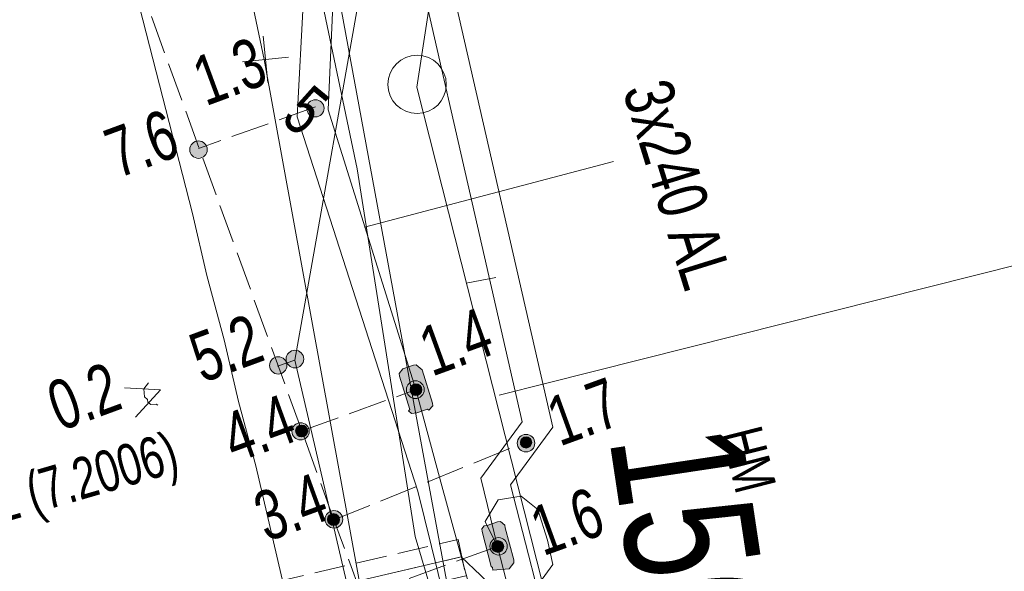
# Model space of a CAD drawing. Header units: metres. Extents: x -740 to 758, y -633 to 854.
# Tile 81 of 256: x -472 to -462, y 21 to 27. Entities that reach past the tile are written whole.
import ezdxf

# ---------------------------------------------------------------- set-up
doc = ezdxf.new("R2010")
doc.units = ezdxf.units.M
doc.header["$MEASUREMENT"] = 0
for name, pattern in [('333_125', [0.4576, 0.3328, -0.1248]), ('333_333', [0.6656, 0.3328, -0.3328]), ('416_125', [0.5408, 0.416, -0.1248])]:
    doc.linetypes.add(name, pattern=pattern)
for name, color, linetype in [('Gas.LOVION', 7, 'Continuous'), ('Grundkarte.LOVION', 7, 'Continuous'), ('Strom.LOVION', 7, 'Continuous'), ('StromBemass.LOVION', 7, 'Continuous'), ('Telko.LOVION', 7, 'Continuous'), ('Wasser.LOVION', 7, 'Continuous')]:
    doc.layers.add(name, color=color, linetype=linetype)
doc.styles.add('ERSTELLTER_STIL_1', font='arial.ttf')

msp = doc.modelspace()

# ---------------------------------------------------------------- hatches: boundary and pattern name
at = {"layer": 'Strom.LOVION', "linetype": 'Continuous', "lineweight": 13}
for points in [[(-467.733, 23.001), (-467.842, 23.36), (-467.906, 23.413), (-467.935, 23.41), (-468.05, 23.369), (-468.089, 23.321), (-468.086, 23.292), (-467.977, 22.933), (-467.991, 22.917), (-467.958, 22.891), (-467.9, 22.896), (-467.786, 22.937), (-467.77, 22.924), (-467.73, 22.972)], [(-467.199, 21.62), (-467.103, 21.245), (-467.087, 21.232), (-467.084, 21.203), (-466.908, 21.22), (-466.856, 21.284), (-466.858, 21.314), (-466.951, 21.659), (-466.954, 21.688), (-467.002, 21.728), (-467.032, 21.725), (-467.146, 21.684), (-467.175, 21.682), (-467.202, 21.649)]]:
    msp.add_hatch(color=7, dxfattribs=at).paths.add_polyline_path(points)
at = {"layer": 'StromBemass.LOVION', "linetype": 'Continuous', "lineweight": 13}
for points in [[(-468.92, 26.114), (-468.913, 26.123), (-468.907, 26.133), (-468.903, 26.144), (-468.9, 26.156), (-468.899, 26.167), (-468.899, 26.179), (-468.9, 26.19), (-468.903, 26.202), (-468.907, 26.212), (-468.913, 26.223), (-468.92, 26.232), (-468.928, 26.24), (-468.937, 26.248), (-468.947, 26.254), (-468.957, 26.259), (-468.968, 26.262), (-468.98, 26.265), (-468.991, 26.265), (-469.003, 26.265), (-469.014, 26.262), (-469.025, 26.259), (-469.036, 26.254), (-469.046, 26.247), (-469.055, 26.24), (-469.063, 26.231), (-469.069, 26.222), (-469.075, 26.212), (-469.079, 26.201), (-469.082, 26.19), (-469.084, 26.178), (-469.084, 26.167), (-469.082, 26.155), (-469.079, 26.144), (-469.075, 26.133), (-469.069, 26.123), (-469.062, 26.113), (-469.054, 26.105), (-469.045, 26.098), (-469.035, 26.091), (-469.025, 26.086), (-469.014, 26.083), (-469.002, 26.081), (-468.991, 26.08), (-468.979, 26.081), (-468.968, 26.083), (-468.957, 26.087), (-468.946, 26.092), (-468.936, 26.098), (-468.928, 26.105)], [(-470.176, 25.669), (-470.169, 25.678), (-470.164, 25.688), (-470.159, 25.699), (-470.157, 25.711), (-470.155, 25.722), (-470.155, 25.734), (-470.157, 25.746), (-470.16, 25.757), (-470.164, 25.768), (-470.17, 25.778), (-470.177, 25.788), (-470.185, 25.796), (-470.194, 25.804), (-470.204, 25.81), (-470.214, 25.815), (-470.225, 25.819), (-470.237, 25.821), (-470.249, 25.821), (-470.26, 25.821), (-470.272, 25.818), (-470.283, 25.815), (-470.294, 25.81), (-470.304, 25.803), (-470.313, 25.796), (-470.321, 25.787), (-470.328, 25.778), (-470.333, 25.767), (-470.337, 25.757), (-470.34, 25.745), (-470.342, 25.733), (-470.342, 25.722), (-470.34, 25.71), (-470.337, 25.699), (-470.333, 25.688), (-470.327, 25.678), (-470.32, 25.668), (-470.312, 25.66), (-470.303, 25.652), (-470.293, 25.646), (-470.283, 25.641), (-470.271, 25.637), (-470.26, 25.635), (-470.248, 25.634), (-470.236, 25.635), (-470.225, 25.637), (-470.214, 25.641), (-470.203, 25.646), (-470.193, 25.652), (-470.184, 25.66)], [(-469.138, 23.416), (-469.131, 23.426), (-469.125, 23.436), (-469.121, 23.447), (-469.118, 23.459), (-469.116, 23.471), (-469.116, 23.483), (-469.118, 23.494), (-469.121, 23.506), (-469.125, 23.517), (-469.131, 23.528), (-469.138, 23.537), (-469.146, 23.546), (-469.156, 23.554), (-469.166, 23.56), (-469.177, 23.565), (-469.188, 23.569), (-469.2, 23.571), (-469.212, 23.571), (-469.224, 23.571), (-469.235, 23.568), (-469.247, 23.565), (-469.258, 23.56), (-469.268, 23.553), (-469.277, 23.545), (-469.285, 23.537), (-469.292, 23.527), (-469.298, 23.517), (-469.302, 23.505), (-469.305, 23.494), (-469.306, 23.482), (-469.306, 23.47), (-469.305, 23.458), (-469.302, 23.447), (-469.297, 23.436), (-469.292, 23.425), (-469.285, 23.415), (-469.276, 23.407), (-469.267, 23.399), (-469.257, 23.393), (-469.246, 23.388), (-469.235, 23.384), (-469.223, 23.382), (-469.211, 23.381), (-469.199, 23.382), (-469.187, 23.384), (-469.176, 23.388), (-469.165, 23.393), (-469.155, 23.4), (-469.146, 23.407)], [(-469.319, 23.348), (-469.312, 23.358), (-469.307, 23.368), (-469.302, 23.379), (-469.299, 23.39), (-469.298, 23.402), (-469.298, 23.413), (-469.3, 23.425), (-469.302, 23.436), (-469.307, 23.447), (-469.312, 23.457), (-469.319, 23.467), (-469.327, 23.475), (-469.336, 23.483), (-469.346, 23.489), (-469.357, 23.494), (-469.368, 23.497), (-469.379, 23.5), (-469.391, 23.5), (-469.403, 23.499), (-469.414, 23.497), (-469.425, 23.494), (-469.436, 23.489), (-469.446, 23.482), (-469.455, 23.475), (-469.463, 23.466), (-469.469, 23.457), (-469.475, 23.447), (-469.479, 23.436), (-469.482, 23.424), (-469.484, 23.413), (-469.484, 23.401), (-469.482, 23.39), (-469.479, 23.378), (-469.475, 23.367), (-469.469, 23.357), (-469.462, 23.348), (-469.454, 23.339), (-469.445, 23.332), (-469.435, 23.326), (-469.425, 23.321), (-469.414, 23.317), (-469.402, 23.315), (-469.391, 23.314), (-469.379, 23.315), (-469.367, 23.317), (-469.356, 23.321), (-469.346, 23.326), (-469.336, 23.332), (-469.327, 23.34)], [(-467.843, 23.085), (-467.836, 23.095), (-467.83, 23.106), (-467.826, 23.117), (-467.823, 23.128), (-467.821, 23.14), (-467.822, 23.152), (-467.823, 23.164), (-467.826, 23.176), (-467.831, 23.187), (-467.836, 23.197), (-467.843, 23.207), (-467.852, 23.216), (-467.861, 23.223), (-467.871, 23.23), (-467.882, 23.235), (-467.893, 23.239), (-467.905, 23.241), (-467.917, 23.242), (-467.929, 23.241), (-467.941, 23.238), (-467.952, 23.235), (-467.963, 23.23), (-467.973, 23.223), (-467.982, 23.215), (-467.991, 23.207), (-467.998, 23.197), (-468.003, 23.186), (-468.008, 23.175), (-468.011, 23.164), (-468.012, 23.152), (-468.012, 23.14), (-468.011, 23.128), (-468.008, 23.116), (-468.003, 23.105), (-467.997, 23.095), (-467.99, 23.085), (-467.982, 23.076), (-467.973, 23.069), (-467.963, 23.062), (-467.952, 23.057), (-467.94, 23.053), (-467.928, 23.051), (-467.917, 23.051), (-467.905, 23.051), (-467.893, 23.054), (-467.881, 23.057), (-467.871, 23.062), (-467.86, 23.069), (-467.851, 23.077)], [(-467.861, 23.106), (-467.857, 23.113), (-467.853, 23.119), (-467.85, 23.127), (-467.848, 23.134), (-467.847, 23.142), (-467.847, 23.15), (-467.848, 23.158), (-467.85, 23.166), (-467.853, 23.173), (-467.857, 23.18), (-467.862, 23.186), (-467.867, 23.192), (-467.873, 23.197), (-467.88, 23.201), (-467.887, 23.205), (-467.895, 23.207), (-467.902, 23.209), (-467.91, 23.209), (-467.918, 23.208), (-467.926, 23.207), (-467.933, 23.205), (-467.941, 23.201), (-467.947, 23.197), (-467.953, 23.192), (-467.959, 23.186), (-467.963, 23.18), (-467.967, 23.173), (-467.97, 23.165), (-467.972, 23.158), (-467.973, 23.15), (-467.973, 23.142), (-467.972, 23.134), (-467.97, 23.126), (-467.967, 23.119), (-467.963, 23.112), (-467.958, 23.106), (-467.953, 23.1), (-467.947, 23.095), (-467.94, 23.091), (-467.933, 23.088), (-467.925, 23.085), (-467.918, 23.084), (-467.91, 23.083), (-467.902, 23.084), (-467.894, 23.085), (-467.887, 23.088), (-467.88, 23.091), (-467.873, 23.095), (-467.867, 23.1)], [(-469.079, 22.639), (-469.072, 22.648), (-469.067, 22.658), (-469.062, 22.669), (-469.059, 22.681), (-469.058, 22.692), (-469.058, 22.704), (-469.06, 22.715), (-469.063, 22.727), (-469.067, 22.738), (-469.073, 22.748), (-469.079, 22.757), (-469.087, 22.766), (-469.096, 22.773), (-469.106, 22.779), (-469.117, 22.784), (-469.128, 22.788), (-469.14, 22.79), (-469.151, 22.791), (-469.163, 22.79), (-469.174, 22.788), (-469.185, 22.784), (-469.196, 22.779), (-469.206, 22.773), (-469.215, 22.765), (-469.223, 22.757), (-469.23, 22.747), (-469.235, 22.737), (-469.239, 22.726), (-469.242, 22.715), (-469.244, 22.703), (-469.244, 22.692), (-469.242, 22.68), (-469.239, 22.669), (-469.235, 22.658), (-469.229, 22.648), (-469.222, 22.638), (-469.214, 22.63), (-469.205, 22.622), (-469.195, 22.616), (-469.185, 22.611), (-469.174, 22.608), (-469.162, 22.605), (-469.151, 22.605), (-469.139, 22.606), (-469.127, 22.608), (-469.116, 22.611), (-469.106, 22.616), (-469.096, 22.623), (-469.087, 22.63)], [(-469.091, 22.662), (-469.087, 22.669), (-469.083, 22.676), (-469.08, 22.683), (-469.078, 22.691), (-469.077, 22.699), (-469.077, 22.707), (-469.078, 22.715), (-469.08, 22.722), (-469.083, 22.73), (-469.087, 22.737), (-469.092, 22.743), (-469.097, 22.749), (-469.103, 22.754), (-469.11, 22.758), (-469.117, 22.762), (-469.125, 22.764), (-469.133, 22.766), (-469.141, 22.766), (-469.149, 22.766), (-469.157, 22.764), (-469.164, 22.762), (-469.171, 22.758), (-469.178, 22.754), (-469.184, 22.749), (-469.19, 22.743), (-469.194, 22.736), (-469.198, 22.729), (-469.201, 22.722), (-469.203, 22.714), (-469.204, 22.706), (-469.204, 22.698), (-469.203, 22.69), (-469.201, 22.683), (-469.198, 22.675), (-469.194, 22.668), (-469.189, 22.662), (-469.184, 22.656), (-469.178, 22.651), (-469.171, 22.647), (-469.164, 22.643), (-469.156, 22.641), (-469.148, 22.639), (-469.14, 22.639), (-469.132, 22.639), (-469.125, 22.641), (-469.117, 22.643), (-469.11, 22.647), (-469.103, 22.651), (-469.097, 22.656)], [(-469.089, 22.661), (-469.084, 22.667), (-469.08, 22.674), (-469.078, 22.682), (-469.076, 22.689), (-469.075, 22.697), (-469.075, 22.705), (-469.076, 22.713), (-469.078, 22.721), (-469.081, 22.728), (-469.084, 22.735), (-469.089, 22.741), (-469.095, 22.747), (-469.101, 22.752), (-469.107, 22.756), (-469.114, 22.76), (-469.122, 22.762), (-469.13, 22.763), (-469.138, 22.764), (-469.146, 22.763), (-469.153, 22.762), (-469.161, 22.759), (-469.168, 22.756), (-469.175, 22.752), (-469.181, 22.747), (-469.186, 22.741), (-469.191, 22.735), (-469.194, 22.728), (-469.197, 22.72), (-469.199, 22.713), (-469.2, 22.705), (-469.2, 22.697), (-469.199, 22.689), (-469.197, 22.681), (-469.194, 22.674), (-469.19, 22.667), (-469.186, 22.661), (-469.18, 22.655), (-469.174, 22.65), (-469.168, 22.646), (-469.16, 22.642), (-469.153, 22.64), (-469.145, 22.639), (-469.137, 22.638), (-469.129, 22.639), (-469.122, 22.64), (-469.114, 22.643), (-469.107, 22.646), (-469.1, 22.65), (-469.094, 22.655)], [(-466.653, 22.511), (-466.646, 22.521), (-466.64, 22.531), (-466.636, 22.542), (-466.633, 22.554), (-466.632, 22.565), (-466.632, 22.577), (-466.633, 22.589), (-466.636, 22.601), (-466.64, 22.612), (-466.646, 22.622), (-466.653, 22.631), (-466.661, 22.64), (-466.671, 22.648), (-466.681, 22.654), (-466.691, 22.659), (-466.703, 22.663), (-466.714, 22.665), (-466.726, 22.665), (-466.738, 22.665), (-466.749, 22.662), (-466.761, 22.659), (-466.771, 22.654), (-466.781, 22.647), (-466.791, 22.64), (-466.799, 22.631), (-466.806, 22.621), (-466.811, 22.611), (-466.816, 22.6), (-466.818, 22.588), (-466.82, 22.577), (-466.82, 22.565), (-466.818, 22.553), (-466.815, 22.542), (-466.811, 22.531), (-466.805, 22.52), (-466.798, 22.511), (-466.79, 22.502), (-466.781, 22.495), (-466.771, 22.488), (-466.76, 22.483), (-466.749, 22.48), (-466.737, 22.477), (-466.725, 22.477), (-466.714, 22.478), (-466.702, 22.48), (-466.691, 22.484), (-466.68, 22.489), (-466.67, 22.495), (-466.661, 22.503)], [(-466.679, 22.54), (-466.674, 22.546), (-466.671, 22.553), (-466.668, 22.56), (-466.666, 22.568), (-466.665, 22.575), (-466.665, 22.583), (-466.666, 22.591), (-466.668, 22.598), (-466.671, 22.605), (-466.675, 22.612), (-466.679, 22.618), (-466.684, 22.624), (-466.69, 22.629), (-466.697, 22.633), (-466.704, 22.636), (-466.711, 22.638), (-466.719, 22.64), (-466.726, 22.64), (-466.734, 22.64), (-466.742, 22.638), (-466.749, 22.636), (-466.756, 22.633), (-466.762, 22.629), (-466.768, 22.624), (-466.773, 22.618), (-466.778, 22.612), (-466.782, 22.605), (-466.784, 22.598), (-466.786, 22.59), (-466.787, 22.583), (-466.787, 22.575), (-466.786, 22.567), (-466.784, 22.56), (-466.781, 22.553), (-466.778, 22.546), (-466.773, 22.54), (-466.768, 22.534), (-466.762, 22.529), (-466.755, 22.525), (-466.749, 22.522), (-466.741, 22.52), (-466.734, 22.518), (-466.726, 22.518), (-466.718, 22.518), (-466.711, 22.52), (-466.703, 22.522), (-466.696, 22.526), (-466.69, 22.53), (-466.684, 22.535)], [(-468.719, 21.691), (-468.712, 21.7), (-468.707, 21.711), (-468.702, 21.722), (-468.699, 21.733), (-468.698, 21.745), (-468.698, 21.757), (-468.699, 21.769), (-468.702, 21.78), (-468.707, 21.791), (-468.713, 21.802), (-468.72, 21.811), (-468.728, 21.82), (-468.737, 21.827), (-468.747, 21.834), (-468.758, 21.839), (-468.769, 21.842), (-468.781, 21.845), (-468.793, 21.845), (-468.804, 21.844), (-468.816, 21.842), (-468.827, 21.839), (-468.838, 21.833), (-468.848, 21.827), (-468.857, 21.819), (-468.865, 21.811), (-468.872, 21.801), (-468.878, 21.791), (-468.882, 21.78), (-468.885, 21.768), (-468.887, 21.756), (-468.887, 21.744), (-468.885, 21.733), (-468.882, 21.721), (-468.878, 21.71), (-468.872, 21.7), (-468.865, 21.69), (-468.857, 21.682), (-468.848, 21.674), (-468.838, 21.668), (-468.827, 21.663), (-468.815, 21.659), (-468.804, 21.657), (-468.792, 21.656), (-468.78, 21.657), (-468.768, 21.659), (-468.757, 21.663), (-468.746, 21.668), (-468.736, 21.674), (-468.727, 21.682)], [(-468.749, 21.709), (-468.744, 21.716), (-468.74, 21.723), (-468.737, 21.73), (-468.735, 21.738), (-468.734, 21.746), (-468.734, 21.754), (-468.735, 21.762), (-468.737, 21.769), (-468.74, 21.777), (-468.744, 21.784), (-468.749, 21.79), (-468.754, 21.796), (-468.76, 21.801), (-468.767, 21.805), (-468.774, 21.809), (-468.782, 21.811), (-468.79, 21.812), (-468.798, 21.813), (-468.806, 21.812), (-468.813, 21.811), (-468.821, 21.808), (-468.828, 21.805), (-468.835, 21.801), (-468.841, 21.796), (-468.846, 21.79), (-468.851, 21.783), (-468.855, 21.776), (-468.858, 21.769), (-468.86, 21.761), (-468.861, 21.753), (-468.861, 21.745), (-468.86, 21.738), (-468.858, 21.73), (-468.855, 21.722), (-468.851, 21.715), (-468.846, 21.709), (-468.841, 21.703), (-468.835, 21.698), (-468.828, 21.694), (-468.821, 21.691), (-468.813, 21.688), (-468.805, 21.687), (-468.797, 21.686), (-468.789, 21.687), (-468.782, 21.688), (-468.774, 21.691), (-468.767, 21.694), (-468.76, 21.698), (-468.754, 21.704)], [(-468.745, 21.708), (-468.741, 21.714), (-468.737, 21.721), (-468.734, 21.729), (-468.732, 21.736), (-468.731, 21.744), (-468.731, 21.752), (-468.732, 21.76), (-468.734, 21.768), (-468.737, 21.775), (-468.741, 21.782), (-468.746, 21.789), (-468.751, 21.794), (-468.757, 21.799), (-468.764, 21.804), (-468.771, 21.807), (-468.779, 21.809), (-468.787, 21.811), (-468.794, 21.811), (-468.802, 21.811), (-468.81, 21.809), (-468.818, 21.807), (-468.825, 21.803), (-468.832, 21.799), (-468.838, 21.794), (-468.843, 21.788), (-468.848, 21.782), (-468.852, 21.775), (-468.854, 21.767), (-468.856, 21.76), (-468.857, 21.752), (-468.857, 21.744), (-468.856, 21.736), (-468.854, 21.728), (-468.851, 21.721), (-468.848, 21.714), (-468.843, 21.708), (-468.837, 21.702), (-468.831, 21.697), (-468.825, 21.693), (-468.817, 21.689), (-468.81, 21.687), (-468.802, 21.685), (-468.794, 21.685), (-468.786, 21.685), (-468.778, 21.687), (-468.771, 21.689), (-468.764, 21.693), (-468.757, 21.697), (-468.751, 21.702)], [(-466.949, 21.401), (-466.942, 21.411), (-466.937, 21.421), (-466.933, 21.432), (-466.93, 21.443), (-466.928, 21.455), (-466.928, 21.467), (-466.93, 21.478), (-466.933, 21.49), (-466.937, 21.501), (-466.943, 21.511), (-466.95, 21.52), (-466.958, 21.529), (-466.967, 21.536), (-466.977, 21.542), (-466.987, 21.547), (-466.998, 21.551), (-467.01, 21.553), (-467.022, 21.554), (-467.033, 21.553), (-467.045, 21.551), (-467.056, 21.547), (-467.067, 21.542), (-467.076, 21.536), (-467.085, 21.528), (-467.093, 21.52), (-467.1, 21.51), (-467.106, 21.5), (-467.11, 21.489), (-467.113, 21.478), (-467.114, 21.466), (-467.114, 21.454), (-467.113, 21.443), (-467.11, 21.432), (-467.106, 21.421), (-467.1, 21.41), (-467.093, 21.401), (-467.085, 21.392), (-467.076, 21.385), (-467.066, 21.379), (-467.055, 21.374), (-467.044, 21.37), (-467.033, 21.368), (-467.021, 21.367), (-467.009, 21.368), (-466.998, 21.37), (-466.987, 21.374), (-466.976, 21.379), (-466.966, 21.385), (-466.957, 21.393)], [(-466.98, 21.418), (-466.976, 21.425), (-466.972, 21.432), (-466.969, 21.439), (-466.967, 21.447), (-466.966, 21.455), (-466.966, 21.463), (-466.967, 21.471), (-466.969, 21.479), (-466.972, 21.486), (-466.976, 21.493), (-466.981, 21.5), (-466.986, 21.506), (-466.992, 21.511), (-466.999, 21.515), (-467.006, 21.518), (-467.014, 21.521), (-467.022, 21.522), (-467.03, 21.523), (-467.038, 21.522), (-467.046, 21.521), (-467.054, 21.518), (-467.061, 21.515), (-467.068, 21.51), (-467.074, 21.505), (-467.079, 21.499), (-467.084, 21.493), (-467.088, 21.486), (-467.091, 21.478), (-467.093, 21.471), (-467.094, 21.463), (-467.094, 21.455), (-467.093, 21.447), (-467.091, 21.439), (-467.088, 21.431), (-467.084, 21.424), (-467.079, 21.418), (-467.073, 21.412), (-467.067, 21.407), (-467.06, 21.403), (-467.053, 21.399), (-467.046, 21.397), (-467.038, 21.395), (-467.03, 21.395), (-467.022, 21.395), (-467.014, 21.397), (-467.006, 21.399), (-466.999, 21.403), (-466.992, 21.407), (-466.986, 21.412)]]:
    msp.add_hatch(color=7, dxfattribs=at).paths.add_polyline_path(points)

# ---------------------------------------------------------------- linework, layer by layer
at = {"layer": 'Gas.LOVION', "color": 5, "linetype": 'Continuous', "lineweight": 18}
msp.add_lwpolyline([(-497.516, -140.635), (-496.321, -133.056), (-494.832, -124.103), (-492.381, -110.932), (-489.72, -100.061), (-485.993, -84.062), (-482.878, -73.753), (-479.464, -62.424), (-476.437, -50.912), (-476.108, -49.594), (-475.771, -46.532), (-470.529, -26.689), (-463.97, -2.788), (-464.107, -1.382), (-464.272, -0.601), (-467.443, 20.34), (-469.368, 30.807), (-470.131, 34.988), (-470.255, 35.493)], dxfattribs=at)
at = {"layer": 'Grundkarte.LOVION', "color": 8, "linetype": 'Continuous', "lineweight": 18}
for points in [[(-407.655, 54.692), (-402.355, 33.428), (-431.281, 26.078), (-465.593, 17.285), (-467.902, 26.399), (-467.397, 29.699), (-476.54, 66.075), (-434.62, 76.853)], [(-476.54, 66.075), (-467.397, 29.699), (-467.902, 26.399), (-465.593, 17.285), (-465.204, 15.727), (-465.154, 15.525), (-465.099, 15.264), (-464.902, 14.456), (-464.821, 14.227), (-464.798, 13.993), (-464.65, 13.387), (-464.627, 13.153), (-464.528, 12.749), (-464.505, 12.514), (-464.456, 12.312), (-464.375, 12.084), (-464.352, 11.85), (-464.303, 11.647)], [(-476.54, 66.075), (-467.397, 29.699), (-467.902, 26.399), (-465.593, 17.285), (-465.204, 15.727), (-465.073, 15.296), (-465.001, 14.86), (-464.902, 14.456), (-464.798, 13.993), (-464.699, 13.589), (-464.627, 13.153), (-464.528, 12.749), (-464.456, 12.312), (-464.352, 11.85), (-464.207, 10.977)], [(-469.325, 20.999), (-469.632, 22.328), (-469.818, 23.019), (-469.972, 23.684), (-470.158, 24.375), (-470.311, 25.04), (-472.128, 32.133)], [(-432.72, 31.73), (-467.017, 23.086)], [(-467.902, 26.399), (-465.593, 17.285)], [(-467.052, 24.354), (-467.371, 24.293)]]:
    msp.add_lwpolyline(points, dxfattribs=at)
at = {"layer": 'Grundkarte.LOVION', "color": 253, "linetype": 'Continuous', "lineweight": 18}
msp.add_lwpolyline([(-464.207, 10.977), (-464.352, 11.85), (-464.456, 12.312), (-464.528, 12.749), (-464.627, 13.153), (-464.699, 13.589), (-464.798, 13.993), (-464.902, 14.456), (-465.001, 14.86), (-465.073, 15.296), (-465.204, 15.727), (-465.593, 17.285), (-467.902, 26.399), (-467.397, 29.699), (-476.54, 66.075)], dxfattribs=at)
at = {"layer": 'Grundkarte.LOVION', "color": 9, "linetype": 'Continuous', "lineweight": 18}
msp.add_circle((-467.898, 26.43), 0.314, dxfattribs=at)
at = {"layer": 'Strom.LOVION', "color": 1, "linetype": 'Continuous', "lineweight": 18}
for points in [[(-475.244, -45.431), (-474.296, -41.067), (-473.762, -38.976), (-473.099, -35.778), (-467.038, -13.728), (-465.17, -6.082), (-465.028, -4.96), (-464.706, -1.914), (-465.484, 7.261), (-465.381, 8.468), (-466.927, 14.908), (-467.228, 16.179), (-467.092, 16.902), (-466.79, 17.596), (-467.891, 22.055), (-469.187, 26.081), (-469.052, 28.636), (-472.051, 41.17), (-471.97, 42.153), (-476.574, 62.038), (-480.433, 78.079), (-482.281, 84.74), (-487.904, 107.938), (-492.439, 124.401)], [(-492.022, 124.058), (-487.601, 108.012), (-481.967, 84.697), (-481.914, 84.466), (-480.146, 78.166), (-476.271, 62.111), (-471.664, 42.198), (-471.742, 41.185), (-468.743, 28.651), (-468.854, 26.158), (-467.91, 23.147)], [(-467.91, 23.147), (-467.631, 22.11), (-466.62, 18.426), (-467.555, 16.797), (-474.656, 0.852), (-474.309, 0.029), (-473.586, -4.038)]]:
    msp.add_lwpolyline(points, dxfattribs=at)
at = {"layer": 'Strom.LOVION', "color": 5, "linetype": 'Continuous', "lineweight": 18}
for points in [[(-472.056, -34.804), (-469.344, -25.214), (-466.469, -14.411), (-466.396, -13.34), (-465.908, -11.075), (-465.63, -9.689), (-464.346, -5.44), (-464.054, -4.495), (-463.636, -1.366), (-463.538, -0.1), (-463.599, 0.219), (-465.125, 7.208), (-465.873, 9.115), (-468.547, 20.602), (-469.211, 23.463), (-468.393, 28.094), (-468.675, 29.618), (-468.286, 30.78), (-468.414, 31.477), (-470.064, 38.379), (-470.7, 40.652), (-470.627, 41.265), (-462.966, 43.477)], [(-467.035, 21.459), (-467.165, 21.727), (-467.025, 21.962), (-466.778, 22.001), (-466.601, 21.856), (-466.495, 21.526), (-466.44, 21.266), (-466.609, 21.028), (-466.88, 20.927), (-467.048, 20.985), (-467.211, 21.146), (-467.423, 21.347), (-488.299, 16.454)]]:
    msp.add_lwpolyline(points, dxfattribs=at)
at = {"layer": 'Strom.LOVION', "color": 150, "linetype": 'Continuous', "lineweight": 18}
for points in [[(-467.777, 29.958), (-468.37, 29.826), (-466.767, 22.8), (-467.211, 22.195), (-467.035, 21.459), (-466.726, 20.263), (-466.271, 18.785)], [(-467.706, 29.684), (-468.009, 29.61), (-466.437, 22.744), (-466.893, 22.123), (-466.439, 20.35), (-465.818, 17.928), (-466.711, 16.939), (-467.015, 16.569), (-466.64, 14.995), (-464.955, 7.741), (-463.208, -0.156), (-463.009, -1.127), (-463.798, -5.756), (-465.301, -9.878), (-465.833, -12.295)]]:
    msp.add_lwpolyline(points, dxfattribs=at)
at = {"layer": 'Strom.LOVION', "color": 7, "linetype": 'Continuous', "lineweight": 13}
msp.add_lwpolyline([(-468.465, 24.895), (-465.785, 25.601)], dxfattribs=at)
for points in [[(-467.733, 23.001), (-467.73, 22.972), (-467.77, 22.924), (-467.786, 22.937), (-467.9, 22.896), (-467.958, 22.891), (-467.991, 22.917), (-467.977, 22.933), (-468.086, 23.292), (-468.089, 23.321), (-468.05, 23.369), (-467.935, 23.41), (-467.906, 23.413), (-467.842, 23.36)], [(-467.199, 21.62), (-467.202, 21.649), (-467.175, 21.682), (-467.146, 21.684), (-467.032, 21.725), (-467.002, 21.728), (-466.954, 21.688), (-466.951, 21.659), (-466.858, 21.314), (-466.856, 21.284), (-466.908, 21.22), (-467.084, 21.203), (-467.087, 21.232), (-467.103, 21.245)]]:
    msp.add_lwpolyline(points, close=True, dxfattribs=at)
at = {"layer": 'Strom.LOVION', "color": 7, "linetype": '333_125', "lineweight": 13}
msp.add_lwpolyline([(-467.456, 21.536), (-467.374, 21.145), (-487.63, 16.416), (-487.713, 16.807)], close=True, dxfattribs=at)
at = {"layer": 'Strom.LOVION', "color": 9, "linetype": '333_333', "lineweight": 18}
msp.add_lwpolyline([(-487.68, 16.618), (-467.423, 21.347)], dxfattribs=at)
at = {"layer": 'StromBemass.LOVION', "color": 7, "linetype": '416_125', "lineweight": 13}
for points in [[(-467.623, 18.549), (-468.141, 19.917), (-468.491, 20.932), (-468.792, 21.745), (-469.137, 22.702), (-471.867, 30.223), (-473.843, 35.616), (-474.288, 36.843), (-474.796, 38.256)], [(-468.99, 26.189), (-470.247, 25.741)], [(-469.211, 23.463), (-469.397, 23.4)], [(-469.137, 22.702), (-467.91, 23.147)], [(-468.792, 21.745), (-466.731, 22.582)], [(-468.491, 20.932), (-467.035, 21.459)]]:
    msp.add_lwpolyline(points, dxfattribs=at)
at = {"layer": 'StromBemass.LOVION', "color": 7, "linetype": 'Continuous', "lineweight": 13}
for points in [[(-470.784, 23.22), (-470.836, 23.156), (-470.828, 23.068), (-470.796, 23.042), (-470.793, 23.013), (-470.761, 22.986), (-470.702, 22.992), (-470.686, 22.979)], [(-471.044, 23.165), (-470.658, 23.144), (-470.925, 22.852)]]:
    msp.add_lwpolyline(points, dxfattribs=at)
for centre, radius in [((-468.991, 26.173), 0.0926), ((-470.248, 25.728), 0.0935), ((-469.211, 23.476), 0.0952), ((-469.391, 23.407), 0.093), ((-467.917, 23.146), 0.0955), ((-467.91, 23.146), 0.0629), ((-469.151, 22.698), 0.093), ((-469.141, 22.702), 0.0636), ((-469.137, 22.701), 0.0629), ((-466.726, 22.571), 0.0943), ((-466.726, 22.579), 0.0612), ((-468.792, 21.751), 0.0946), ((-468.798, 21.75), 0.0634), ((-468.794, 21.748), 0.0632), ((-467.021, 21.461), 0.0933), ((-467.03, 21.459), 0.0639)]:
    msp.add_circle(centre, radius, dxfattribs=at)
at = {"layer": 'Telko.LOVION', "color": 1, "linetype": 'Continuous', "lineweight": 18}
msp.add_lwpolyline([(-465.186, -6.527), (-463.72, -1.108), (-465.691, 8.615), (-468.012, 18.304), (-469.542, 26.696), (-471.752, 37.209), (-474.31, 47.2), (-476.946, 57.686), (-478.405, 65.804), (-477.316, 66.605), (-469.156, 69.295), (-458.728, 71.925), (-448.748, 74.438), (-438.127, 77.205), (-435.779, 77.834)], dxfattribs=at)
at = {"layer": 'Telko.LOVION', "color": 7, "linetype": 'Continuous', "lineweight": 13}
for points in [[(-469.552, 26.947), (-469.503, 26.449)], [(-469.776, 26.673), (-469.279, 26.722)]]:
    msp.add_lwpolyline(points, dxfattribs=at)
at = {"layer": 'Wasser.LOVION', "color": 150, "linetype": 'Continuous', "lineweight": 18}
msp.add_lwpolyline([(-471.676, 40.054), (-470.741, 36.081), (-470.683, 35.792), (-470.614, 35.547), (-470.576, 35.3), (-470.502, 34.996), (-470.174, 33.462), (-469.372, 29.491), (-468.541, 25.523), (-467.917, 21.565), (-467.675, 20.746), (-467.181, 17.809), (-466.642, 13.813), (-466.117, 9.8), (-465.549, 5.807), (-464.889, 1.172), (-464.708, -0.835), (-464.477, -1.832), (-464.603, -2.51), (-465.278, -5.132), (-465.586, -6.359), (-466.585, -10.196), (-468.525, -17.863)], dxfattribs=at)

# ---------------------------------------------------------------- texts
at = {"layer": 'Gas.LOVION', "color": 5, "linetype": 'Continuous', "lineweight": 18, "insert": (-466.256, 22.559), "char_height": 1.42279, "attachment_point": 7, "rotation": 278.5477, "style": 'ERSTELLTER_STIL_1'}
msp.add_mtext('{\\A1;\\W0.72102x;150 ND ST BA (1968)}', dxfattribs=at)
at = {"layer": 'Strom.LOVION', "color": 1, "linetype": 'Continuous', "lineweight": 18, "insert": (-465.698, 26.364), "char_height": 0.53355, "attachment_point": 7, "rotation": 287.2623, "style": 'ERSTELLTER_STIL_1'}
msp.add_mtext('{\\A1;\\W0.72505x;3x240 AL}', dxfattribs=at)
at = {"layer": 'Strom.LOVION', "color": 7, "linetype": 'Continuous', "lineweight": 13, "attachment_point": 7, "style": 'ERSTELLTER_STIL_1'}
for s, insert, char_height, rotation in [('{\\A1;\\W0.71562x;HM}', (-464.633, 22.675), 0.44461, 284.2449), ('{\\A1;\\W0.71562x;GHZ (7.2006)}', (-473.002, 21.386), 0.4446, 16.2716)]:
    msp.add_mtext(s, dxfattribs=dict(at, insert=insert, char_height=char_height, rotation=rotation))
at = {"layer": 'StromBemass.LOVION', "color": 7, "linetype": 'Continuous', "lineweight": 13, "attachment_point": 7, "style": 'ERSTELLTER_STIL_1'}
for s, insert, char_height, rotation in [('{\\A1;\\W0.71558x;1.3}', (-470.169, 26.186), 0.53355, 20.244), ('{\\A1;\\W0.71558x;7.6}', (-471.114, 25.41), 0.53355, 20.244), ('{\\A1;\\W0.71557x;5.2}', (-470.204, 23.208), 0.53355, 20.2438), ('{\\A1;\\W0.71558x;1.4}', (-467.739, 23.285), 0.53354, 19.9714), ('{\\A1;\\W0.71557x;0.2}', (-471.734, 22.689), 0.53355, 20.2438), ('{\\A1;\\W0.71559x;1.7}', (-466.365, 22.533), 0.53354, 19.9713), ('{\\A1;\\W0.71558x;4.4}', (-469.861, 22.353), 0.53354, 19.9714), ('{\\A1;\\W0.71557x;3.4}', (-469.514, 21.499), 0.53355, 19.9708), ('{\\A1;\\W0.71559x;1.6}', (-466.541, 21.346), 0.53354, 19.9713)]:
    msp.add_mtext(s, dxfattribs=dict(at, insert=insert, char_height=char_height, rotation=rotation))
at = {"layer": 'Telko.LOVION', "color": 250, "linetype": 'Continuous', "lineweight": 18, "insert": (-469.381, 26.033), "char_height": 0.53354, "attachment_point": 7, "rotation": 320.584, "style": 'ERSTELLTER_STIL_1'}
msp.add_mtext('{\\A1;\\W0.71558x;5}', dxfattribs=at)

doc.saveas('drawing.dxf')
